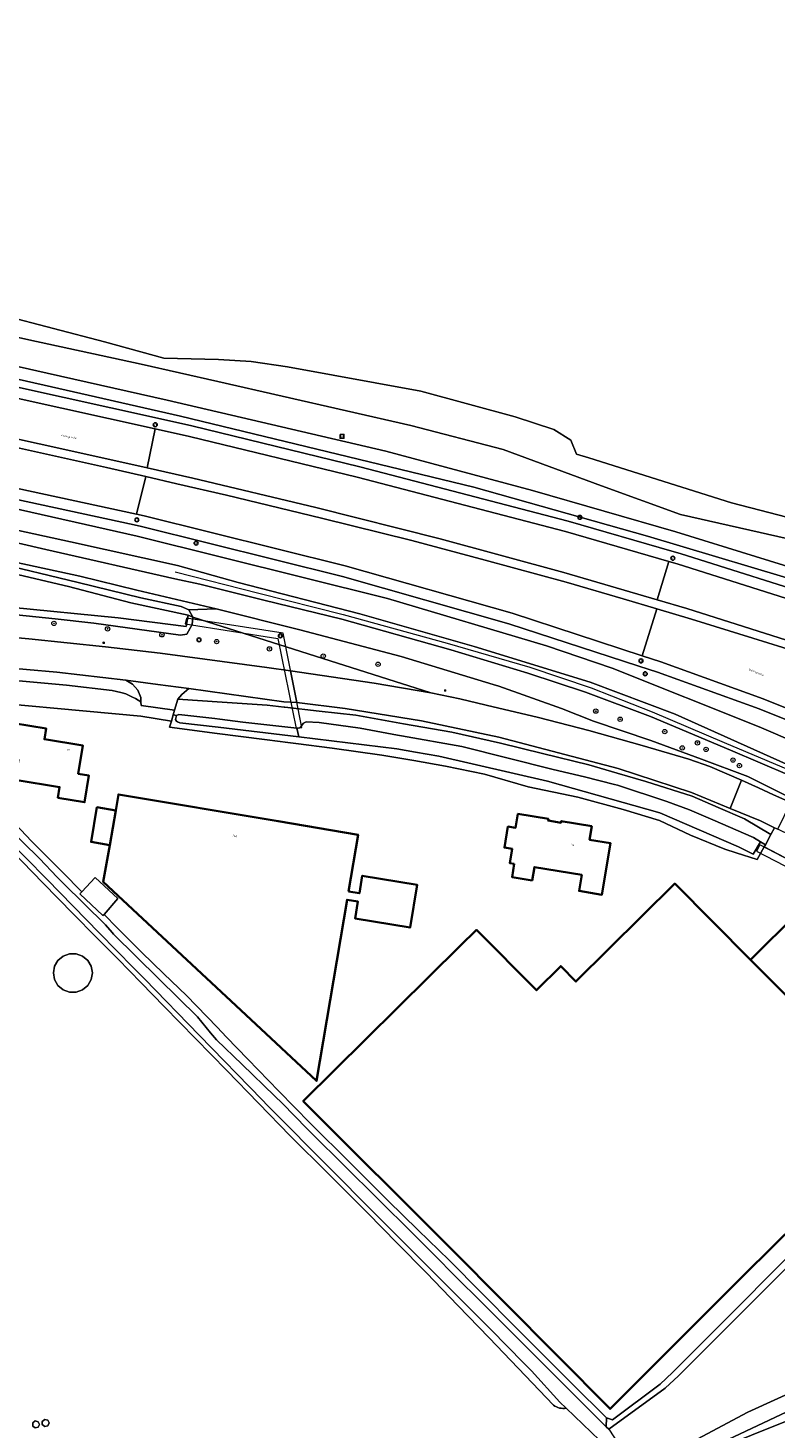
# Model space of a CAD drawing. Header units: metres. Extents: x 73718 to 76933, y 443658 to 446696.
# Tile 113 of 153: x 76114 to 76253, y 445199 to 445458. Entities that reach past the tile are written whole.
import ezdxf
from ezdxf.enums import TextEntityAlignment as Align

# ---------------------------------------------------------------- set-up
doc = ezdxf.new("R2010")
doc.units = ezdxf.units.M
for name, color, linetype, lineweight in [('B-WE-GK-BESCHOEIING-G', 130, 'GK-BESCHOEIING-SO', 18), ('B-WE-GR-BOOM-S', 90, 'Continuous', 25), ('B-WE-GW-TALUD_KRUIN-G', 90, 'Continuous', 18), ('B-WE-IE-MEUBILAIR-S', 7, 'Continuous', 25), ('B-WE-KW-KUNSTWERK_DUIKER-GV', 170, 'Continuous', 18), ('B-WE-KW-KUNSTWERK_GELUIDSWERING_SCHERM-G', 170, 'Continuous', 18), ('B-WE-OG-BEBOUWING-GV', 7, 'Continuous', 35), ('B-WE-OG-BEBOUWING-T18', 10, 'Continuous', 18), ('B-WE-OG-BEBOUWING_LOODS-GV', 7, 'Continuous', 18), ('B-WE-OG-BEBOUWING_OPSLAGTANK-GV', 7, 'Continuous', 18), ('B-WE-OG-TERREIN_BEGROEID-GV', 7, 'Continuous', 18), ('B-WE-OG-TERREIN_ERF-GV', 7, 'Continuous', 18), ('B-WE-OG-TERREIN_OEVER-GV', 7, 'Continuous', 18), ('B-WE-OG-TOPOGRAFIE-T18', 10, 'Continuous', 18), ('B-WE-OG-WATER_SLOOT-GV', 120, 'Continuous', 18), ('B-WE-OG-WEG-GV', 7, 'Continuous', 18), ('B-WE-VH-GESLOTENVERHARDING_ASFALT-GV', 10, 'Continuous', 18)]:
    doc.layers.add(name, color=color, linetype=linetype, lineweight=lineweight)
doc.styles.add('NLCS-ISO', font='NLCS-ISO.ttf')
doc.styles.add('NLCS-ISO-M200-T18', font='NLCS-ISO.ttf', dxfattribs={"height": 0.36})
doc.linetypes.add('GK-BESCHOEIING-SO', pattern='A,18,-3,[1,NLCS.SHX,S=0.6,R=0,X=0,Y=0],-3', length=24)

# ---------------------------------------------------------------- blocks, each defined once
blk = doc.blocks.new('SIE-MEUBILAIR_BORD_WEGWIJZER-SO')
at = {"flags": 128}
blk.add_lwpolyline([(-1.8, 1.8), (1.8, 1.8), (1.8, -1.8), (-1.8, -1.8)], close=True, dxfattribs=at)
at = {"style": 'NLCS-ISO'}
blk.add_text('ww', height=1.8, dxfattribs=at).set_placement((0, 0), align=Align.MIDDLE_CENTER)
blk = doc.blocks.new('SIE-MEUBILAIR_PAAL_HECTOMETER-SO')
blk.add_circle((0, 0), 1.8)
at = {"style": 'NLCS-ISO'}
blk.add_text('hm', height=1.8, dxfattribs=at).set_placement((0, 0), align=Align.MIDDLE_CENTER)
blk = doc.blocks.new('SIE-MEUBILAIR_PAAL_LICHTMAST-SO')
for points in [[(-0.6, 0), (-1, 0)], [(-0.7, 0.7), (-0.4, 0.4)], [(0, 1), (0, 0.6)], [(0.4, 0.4), (0.7, 0.7)], [(1, 0), (0.6, 0)], [(-0.7, -0.7), (-0.4, -0.4)], [(0, -0.6), (0, -1)], [(0.4, -0.4), (0.7, -0.7)]]:
    blk.add_lwpolyline(points)
blk.add_circle((0, 0), 0.5)
blk = doc.blocks.new('SIE-MEUBILAIR_PAAL_VERKEERSBORD-SO')
blk.add_circle((0, 0), 1.8)
at = {"style": 'NLCS-ISO'}
blk.add_text('vb', height=1.8, dxfattribs=at).set_placement((0, 0), align=Align.MIDDLE_CENTER)
blk = doc.blocks.new('SIE-MEUBILAIR_PUT_RIOOLPUT-SO')
blk.add_circle((0, 0), 1.8)
at = {"style": 'NLCS-ISO'}
blk.add_text('RI', height=1.8, dxfattribs=at).set_placement((0, 0), align=Align.MIDDLE_CENTER)
blk = doc.blocks.new('SGR-BOOM_GBKN-SO')
at = {"linetype": 'ByBlock', "lineweight": 18}
h = blk.add_hatch(color=0, dxfattribs=at)
h.dxf.hatch_style = 1
edge = h.paths.add_edge_path()
edge.add_arc((0, 0), 0.25, 0, 360)
at = {"color": 0, "linetype": 'ByBlock', "lineweight": 18}
for radius in [2, 0.25]:
    blk.add_circle((0, 0), radius, dxfattribs=at)
at = {"color": 0, "linetype": 'ByBlock', "lineweight": 18, "style": 'NLCS-ISO'}
blk.add_attdef('SOORT', (2.5, 0), '', height=1.5, dxfattribs=at)

msp = doc.modelspace()

# ---------------------------------------------------------------- linework, layer by layer
at = {"layer": 'B-WE-GK-BESCHOEIING-G', "flags": 128}
for points in [[(76215.958, 445379.366), (76218.191, 445378.664), (76244.614, 445370.359), (76272.223, 445363.223), (76315.42, 445350.025), (76343.735, 445340.313), (76350.772, 445338.762), (76357.901, 445337.982), (76360.004, 445337.941)], [(76316.177, 445271.154), (76318.303, 445269.009), (76320.177, 445266.684), (76337.54, 445250.071), (76339.169, 445247.502), (76339.844, 445244.596), (76340.598, 445238.628), (76341.416, 445238.093), (76340.274, 445236.59), (76339.501, 445237.007), (76336.888, 445235.635), (76331.076, 445233.998), (76317.747, 445230.059), (76303.79, 445225.432), (76274.039, 445214.155), (76247.634, 445202.107), (76227.047, 445191.15)]]:
    msp.add_lwpolyline(points, dxfattribs=at)
at = {"layer": 'B-WE-GW-TALUD_KRUIN-G', "flags": 128}
for points in [[(76263.809, 445355.852), (76234.287, 445365.008), (76207.79, 445372.624), (76180.658, 445379.916), (76140.186, 445389.364), (76118.013, 445394.361), (76089.897, 445400.698)], [(76149.308, 445350.765), (76134.62, 445354.196), (76124.042, 445356.773), (76107.472, 445360.368), (76079.174, 445366.553), (76057.312, 445371.224), (76033.685, 445376.673), (76017.874, 445381.089), (76001.551, 445386.175), (75983.754, 445392.924), (75978.781, 445394.943), (75974.482, 445396.958), (75972.684, 445398.049)], [(76260.912, 445317.557), (76244.455, 445324.616), (76229.611, 445330.808), (76217.585, 445335.301), (76206.924, 445338.854), (76192.691, 445343.154), (76172.539, 445348.858), (76158.102, 445352.35), (76146.274, 445355.333), (76141.62, 445356.296), (76117.773, 445361.733), (76082.303, 445369.93)], [(76092.869, 445369.578), (76122.342, 445363.164), (76142.111, 445358.771), (76153.323, 445355.594), (76175.854, 445349.805), (76197.032, 445343.769), (76218.473, 445337.196), (76234.17, 445331.263), (76254.785, 445321.979)], [(76329.673, 445275.95), (76325.455, 445278.315), (76318.519, 445282.447), (76310.877, 445286.52), (76301.545, 445291.829), (76287.066, 445300.145), (76270.78, 445308.677), (76255.129, 445315.952), (76247.642, 445319.712), (76239.05, 445322.927), (76229.673, 445326.386), (76219.087, 445329.94), (76213.171, 445332.312), (76201.552, 445336.438), (76200.507, 445336.756), (76183.502, 445341.937), (76164.782, 445346.854), (76149.308, 445350.765)]]:
    msp.add_lwpolyline(points, dxfattribs=at)
at = {"layer": 'B-WE-KW-KUNSTWERK_DUIKER-GV', "flags": 128}
for points in [[(76160.715, 445345.231), (76164.079, 445328.605), (76165.099, 445328.814), (76161.688, 445346.216), (76143.762, 445349.01), (76143.561, 445347.949)], [(76249.877, 445307.084), (76249.259, 445305.914), (76299.112, 445280.09), (76299.638, 445281.129)]]:
    msp.add_lwpolyline(points, close=True, dxfattribs=at)
at = {"layer": 'B-WE-KW-KUNSTWERK_GELUIDSWERING_SCHERM-G', "flags": 128}
msp.add_lwpolyline([(76141.671, 445357.604), (76157.15, 445353.655), (76172.773, 445349.704), (76192.024, 445344.416), (76207.315, 445339.964), (76218.623, 445336.135), (76229.924, 445331.677), (76243.261, 445326.017), (76262.977, 445317.689), (76266.609, 445316.003), (76272.661, 445312.711), (76287.954, 445304.856), (76298.186, 445298.804), (76312.166, 445291.004), (76332.957, 445279.108), (76339.865, 445274.879), (76349.531, 445267.863), (76352.681, 445265.531), (76358.631, 445259.938)], dxfattribs=at)
at = {"layer": 'B-WE-OG-BEBOUWING-GV', "flags": 128}
for points in [[(76112.741, 445322.879), (76112.119, 445319.11), (76120.317, 445317.755), (76119.99, 445315.773), (76124.923, 445314.956), (76125.735, 445319.891), (76123.754, 445320.216), (76124.616, 445325.429), (76117.502, 445326.597), (76117.831, 445328.586), (76111.815, 445329.581), (76110.766, 445323.204)], [(76173.782, 445298.458), (76175.546, 445308.941), (76160.761, 445311.429), (76131.201, 445316.404), (76130.703, 445313.445), (76129.626, 445307.014), (76128.388, 445300.224), (76154.737, 445275.632), (76167.862, 445263.404), (76173.5, 445296.903), (76175.501, 445296.567), (76174.98, 445293.47), (76185.142, 445291.76), (76186.469, 445299.649), (76176.307, 445301.359), (76175.763, 445298.125)], [(76129.626, 445307.014), (76130.703, 445313.445), (76127.227, 445314.03), (76126.145, 445307.6)], [(76204.424, 445303.57), (76204.01, 445301.095), (76207.733, 445300.484), (76208.147, 445302.96), (76216.915, 445301.494), (76216.423, 445298.545), (76220.644, 445297.839), (76222.238, 445307.377), (76218.342, 445308.028), (76218.759, 445310.524), (76213.128, 445311.465), (76213.075, 445311.149), (76210.688, 445311.548), (76210.741, 445311.864), (76205.089, 445312.809), (76204.664, 445310.222), (76203.243, 445310.459), (76202.591, 445306.553), (76204.011, 445306.316), (76203.576, 445303.712)], [(76248.124, 445285.804), (76234.118, 445299.92), (76215.843, 445281.775), (76213.011, 445284.627), (76208.518, 445280.166), (76197.42, 445291.343), (76194.438, 445288.365), (76165.393, 445259.661), (76192.754, 445232.306), (76222.146, 445202.717), (76247.049, 445227.637), (76276.83, 445257.027), (76271.191, 445262.818)], [(76248.124, 445285.804), (76271.191, 445262.818), (76279.805, 445271.531), (76256.941, 445294.568)]]:
    msp.add_lwpolyline(points, close=True, dxfattribs=at)
at = {"layer": 'B-WE-OG-BEBOUWING_LOODS-GV', "flags": 128}
msp.add_lwpolyline([(76128.528, 445294.212), (76131.107, 445297.139), (76126.899, 445301.057), (76124.407, 445298.391), (76124.045, 445298.003), (76128.34, 445293.999)], close=True, dxfattribs=at)
at = {"layer": 'B-WE-OG-BEBOUWING_OPSLAGTANK-GV', "flags": 128}
for points in [[(76126.371, 445283.372), (76126.154, 445284.603), (76125.529, 445285.686), (76124.571, 445286.49), (76123.396, 445286.917), (76122.145, 445286.917), (76120.97, 445286.49), (76120.012, 445285.686), (76119.387, 445284.603), (76119.17, 445283.372), (76119.387, 445282.14), (76120.012, 445281.057), (76120.97, 445280.253), (76122.145, 445279.826), (76123.396, 445279.826), (76124.571, 445280.253), (76125.529, 445281.057), (76126.154, 445282.14)], [(76116.593, 445199.825), (76116.344, 445200.341), (76115.786, 445200.468), (76115.337, 445200.111), (76115.337, 445199.538), (76115.786, 445199.181), (76116.344, 445199.308)], [(76118.37, 445200.118), (76118.121, 445200.634), (76117.563, 445200.761), (76117.114, 445200.404), (76117.114, 445199.831), (76117.563, 445199.474), (76118.121, 445199.601)]]:
    msp.add_lwpolyline(points, close=True, dxfattribs=at)
at = {"layer": 'B-WE-OG-TERREIN_BEGROEID-GV', "flags": 128}
for points in [[(76082.303, 445369.93), (76117.773, 445361.733), (76141.62, 445356.296), (76146.274, 445355.333), (76158.102, 445352.35), (76172.539, 445348.858), (76192.691, 445343.154), (76206.924, 445338.854), (76217.585, 445335.301), (76229.611, 445330.808), (76244.455, 445324.616), (76260.912, 445317.557)], [(76254.785, 445321.979), (76234.17, 445331.263), (76218.473, 445337.196), (76197.032, 445343.769), (76175.854, 445349.805), (76153.323, 445355.594), (76142.111, 445358.771), (76122.342, 445363.164), (76092.869, 445369.578)]]:
    msp.add_lwpolyline(points, dxfattribs=at)
at = {"layer": 'B-WE-OG-TERREIN_ERF-GV', "flags": 128}
for points in [[(76141.594, 445332.007), (76135.419, 445332.842), (76135.372, 445333.555), (76134.33, 445334.122), (76133.797, 445334.412), (76133.211, 445334.705), (76132.558, 445335.026), (76131.862, 445335.209), (76131.612, 445335.275), (76130.041, 445335.621), (76121.576, 445336.646), (76102.597, 445338.346), (76097.673, 445338.583), (76095.987, 445338.664), (76096.018, 445338.064), (76098.02, 445337.993), (76097.88, 445334.165), (76099.108, 445334.213), (76135.371, 445330.866), (76141.005, 445329.986), (76141.347, 445331.158)], [(76112.741, 445322.879), (76110.766, 445323.204), (76111.815, 445329.581), (76117.831, 445328.586), (76117.502, 445326.597), (76124.616, 445325.429), (76123.754, 445320.216), (76125.735, 445319.891), (76124.923, 445314.956), (76119.99, 445315.773), (76120.317, 445317.755), (76112.119, 445319.11)], [(76129.626, 445307.014), (76126.145, 445307.6), (76127.227, 445314.03), (76130.703, 445313.445), (76131.201, 445316.404), (76160.761, 445311.429), (76175.546, 445308.941), (76173.782, 445298.458), (76175.763, 445298.125), (76176.307, 445301.359), (76186.469, 445299.649), (76185.142, 445291.76), (76174.98, 445293.47), (76175.501, 445296.567), (76173.5, 445296.903), (76167.862, 445263.404), (76154.737, 445275.632), (76128.388, 445300.224)], [(76204.424, 445303.57), (76203.576, 445303.712), (76204.011, 445306.316), (76202.591, 445306.553), (76203.243, 445310.459), (76204.664, 445310.222), (76205.089, 445312.809), (76210.741, 445311.864), (76210.688, 445311.548), (76213.075, 445311.149), (76213.128, 445311.465), (76218.759, 445310.524), (76218.342, 445308.028), (76222.238, 445307.377), (76220.644, 445297.839), (76216.423, 445298.545), (76216.915, 445301.494), (76208.147, 445302.96), (76207.733, 445300.484), (76204.01, 445301.095)], [(76271.191, 445262.818), (76276.83, 445257.027), (76247.049, 445227.637), (76222.146, 445202.717), (76192.754, 445232.306), (76165.393, 445259.661), (76194.438, 445288.365), (76197.42, 445291.343), (76208.518, 445280.166), (76213.011, 445284.627), (76215.843, 445281.775), (76234.118, 445299.92), (76248.124, 445285.804), (76256.941, 445294.568), (76279.805, 445271.531)], [(76125.529, 445281.057), (76124.571, 445280.253), (76123.396, 445279.826), (76122.145, 445279.826), (76120.97, 445280.253), (76120.012, 445281.057), (76119.387, 445282.14), (76119.17, 445283.372), (76119.387, 445284.603), (76120.012, 445285.686), (76120.97, 445286.49), (76122.145, 445286.917), (76123.396, 445286.917), (76124.571, 445286.49), (76125.529, 445285.686), (76126.154, 445284.603), (76126.371, 445283.372), (76126.154, 445282.14)], [(76116.344, 445199.308), (76115.786, 445199.181), (76115.337, 445199.538), (76115.337, 445200.111), (76115.786, 445200.468), (76116.344, 445200.341), (76116.593, 445199.825)], [(76117.114, 445200.404), (76117.563, 445200.761), (76118.121, 445200.634), (76118.37, 445200.118), (76118.121, 445199.601), (76117.563, 445199.474), (76117.114, 445199.831)]]:
    msp.add_lwpolyline(points, close=True, dxfattribs=at)
for points in [[(76264.637, 445299.391), (76250.648, 445306.689), (76249.379, 445304.369), (76245.485, 445305.62), (76245.483, 445305.621), (76243.368, 445306.3), (76237.033, 445308.892), (76231.273, 445311.58), (76224.554, 445313.596), (76216.203, 445315.899), (76206.988, 445317.819), (76198.925, 445320.123), (76191.726, 445321.659), (76185.852, 445322.661), (76179.919, 445323.674), (76170.765, 445324.982), (76164.001, 445325.832), (76162.54, 445326.015), (76158.688, 445326.496), (76158.226, 445326.554), (76149.493, 445327.694), (76140.672, 445328.846), (76141.005, 445329.986), (76135.371, 445330.866), (76099.108, 445334.213)], [(76108.262, 445314.979), (76115.136, 445307.78), (76120.83, 445302.014), (76124.407, 445298.391), (76126.899, 445301.057), (76131.107, 445297.139), (76128.528, 445294.212), (76130.987, 445291.712), (76135.437, 445287.19), (76139.592, 445283.215), (76143.788, 445279.199), (76149.447, 445273.326), (76151.21, 445271.496), (76155.163, 445267.393), (76160.893, 445261.519), (76166.681, 445255.586), (76166.865, 445255.402), (76173.937, 445248.331), (76181.008, 445241.26), (76186.666, 445235.78), (76192.382, 445230.245), (76198.435, 445224.121), (76204.549, 445217.935), (76209.849, 445212.634), (76215.203, 445207.28), (76221.504, 445201.026), (76222.602, 445200.694), (76231.39, 445207.273), (76233.697, 445209.451), (76264.385, 445240.191)], [(76194.013, 445221.837), (76188.18, 445227.861), (76182.754, 445233.394), (76177.273, 445238.983), (76177.133, 445239.122), (76170.049, 445246.18), (76162.965, 445253.238), (76157.136, 445259.255), (76151.248, 445265.332), (76145.473, 445271.215), (76139.64, 445277.157), (76135.396, 445281.535), (76131.109, 445285.958), (76127.026, 445290.068), (76122.902, 445294.219), (76117.234, 445300.021), (76111.509, 445305.881)], [(76211.688, 445203.375), (76205.16, 445210.231), (76199.788, 445215.874), (76194.013, 445221.837)], [(76134.724, 445152.939), (76142.166, 445144.427), (76143.197, 445143.248), (76220.169, 445196.939), (76214.015, 445202.855)]]:
    msp.add_lwpolyline(points, dxfattribs=at)
at = {"layer": 'B-WE-OG-TERREIN_ERF-GV'}
msp.add_lwpolyline([(76214.015, 445202.855, -0.2123462), (76211.688, 445203.375)], format="xyb", dxfattribs=at)
at = {"layer": 'B-WE-OG-TERREIN_OEVER-GV', "flags": 128}
for points in [[(76272.223, 445363.223), (76244.614, 445370.359), (76218.191, 445378.664), (76215.958, 445379.366), (76214.905, 445381.92), (76211.731, 445383.921), (76204.618, 445386.26), (76187.133, 445390.997), (76162.449, 445395.513), (76155.73, 445396.523), (76149.711, 445396.905), (76139.573, 445397.152), (76128.604, 445400.137), (76090.82, 445410.044), (76045.423, 445421.404), (76011.294, 445431.079), (76004.575, 445433.7), (75972.362, 445451.298), (75966.473, 445453.925), (75962.966, 445455.489), (75946.71, 445462.537)], [(76090.262, 445405.956), (76114.652, 445400.487), (76135.402, 445396.035), (76149.607, 445392.815), (76185.263, 445384.658), (76202.38, 445380.216), (76220.566, 445373.477), (76235.153, 445368.21), (76255.069, 445363.694)], [(76092.266, 445361.826), (76121.954, 445354.887), (76133.501, 445351.855), (76144.087, 445349.591), (76144.971, 445349.173), (76144.209, 445350.541), (76142.789, 445351.161), (76135.367, 445352.801), (76123.766, 445355.606), (76107.83, 445359.413)], [(76112.333, 445349.636), (76119.52, 445348.864), (76126.635, 445348.1), (76134.691, 445346.99), (76142.666, 445345.892), (76143.837, 445346.08), (76144.854, 445347.824), (76144.971, 445349.173), (76144.087, 445349.591), (76143.707, 445347.471), (76131.138, 445349.105), (76111.136, 445351.032)], [(76110.36, 445310.647), (76116.621, 445304.545), (76119.884, 445301.114), (76120.974, 445299.968), (76128.824, 445292.278), (76130.013, 445290.882), (76130.286, 445290.562), (76138.67, 445282.281), (76145.794, 445275.244), (76148.24, 445272.317), (76149.354, 445270.985), (76154.089, 445266.409), (76160.053, 445260.649), (76161.526, 445259.227), (76166.045, 445254.6), (76166.896, 445253.729), (76173.152, 445247.538), (76179.004, 445241.748), (76185.844, 445234.953), (76188.793, 445232.023), (76194.418, 445226.366), (76197.556, 445223.239), (76203.666, 445217.15), (76209.006, 445211.794), (76214.693, 445206.091), (76221.397, 445199.369), (76221.504, 445201.026), (76215.203, 445207.28), (76209.849, 445212.634), (76204.549, 445217.935), (76198.435, 445224.121), (76192.382, 445230.245), (76186.666, 445235.78), (76181.008, 445241.26), (76173.937, 445248.331), (76166.865, 445255.402), (76166.681, 445255.586), (76160.893, 445261.519), (76155.163, 445267.393), (76151.21, 445271.496), (76149.447, 445273.326), (76143.788, 445279.199), (76139.592, 445283.215), (76135.437, 445287.19), (76130.987, 445291.712), (76128.528, 445294.212), (76128.34, 445293.999), (76124.045, 445298.003), (76124.407, 445298.391), (76120.83, 445302.014), (76115.136, 445307.78), (76108.262, 445314.979)], [(76200.17, 445217.346), (76194.842, 445222.667), (76183.426, 445234.067), (76178.653, 445238.833), (76177.754, 445239.738), (76170.71, 445246.836), (76158.762, 445258.873), (76157.781, 445259.882), (76146.136, 445271.859), (76136.08, 445282.201), (76133.993, 445284.347), (76127.714, 445290.743), (76117.932, 445300.706), (76110.171, 445308.612)], [(76111.509, 445305.881), (76117.234, 445300.021), (76122.902, 445294.219), (76127.026, 445290.068), (76131.109, 445285.958), (76135.396, 445281.535), (76139.64, 445277.157), (76145.473, 445271.215), (76151.248, 445265.332), (76157.136, 445259.255), (76162.965, 445253.238), (76170.049, 445246.18), (76177.133, 445239.122), (76177.273, 445238.983), (76182.754, 445233.394), (76188.18, 445227.861), (76194.013, 445221.837), (76199.788, 445215.874), (76205.16, 445210.231), (76211.688, 445203.375)], [(76214.015, 445202.855), (76212.874, 445203.953), (76207.588, 445209.726), (76206.155, 445211.199), (76200.17, 445217.346)]]:
    msp.add_lwpolyline(points, dxfattribs=at)
for points in [[(76141.943, 445331.036), (76142.368, 445331.174), (76149.016, 445330.474), (76149.964, 445330.341), (76154.197, 445329.745), (76164.185, 445328.665), (76164.687, 445328.709), (76164.992, 445329.014), (76165.428, 445329.602), (76165.929, 445329.842), (76168.309, 445329.726), (76175.918, 445328.672), (76182.848, 445327.391), (76183.56, 445327.265), (76194.75, 445325.282), (76211.624, 445320.988), (76217.425, 445319.632), (76222.963, 445318.264), (76223.526, 445318.125), (76232.641, 445315.112), (76236.86, 445313.53), (76241.141, 445311.676), (76248.687, 445308.408), (76249.992, 445307.618), (76250.869, 445307.092), (76251.899, 445308.976), (76247.015, 445311.868), (76242.143, 445313.99), (76237.32, 445316.091), (76228.778, 445318.779), (76223.472, 445320.323), (76218.219, 445321.851), (76209.676, 445323.962), (76201.901, 445325.882), (76192.878, 445327.898), (76183.954, 445329.49), (76175.12, 445331.065), (76168.305, 445331.833), (76161.989, 445332.528), (76161.869, 445332.541), (76158.706, 445332.889), (76150.403, 445333.462), (76142.184, 445334.029), (76141.594, 445332.007), (76141.347, 445331.158)], [(76248.648, 445305.318), (76245.898, 445306.695), (76231.373, 445312.979), (76210.568, 445318.827), (76190.44, 445323.488), (76186.129, 445324.242), (76182.686, 445324.844), (76164.551, 445327.03), (76149.635, 445328.827), (76149.62, 445328.829), (76142.544, 445329.62), (76142.138, 445329.822), (76141.957, 445329.974), (76141.783, 445330.243), (76141.893, 445330.769), (76141.943, 445331.036), (76141.347, 445331.158), (76141.005, 445329.986), (76140.672, 445328.846), (76149.493, 445327.694), (76158.226, 445326.554), (76158.688, 445326.496), (76162.54, 445326.015), (76164.001, 445325.832), (76170.765, 445324.982), (76179.919, 445323.674), (76185.852, 445322.661), (76191.726, 445321.659), (76198.925, 445320.123), (76206.988, 445317.819), (76216.203, 445315.899), (76224.554, 445313.596), (76231.273, 445311.58), (76237.033, 445308.892), (76243.368, 445306.3), (76245.483, 445305.621), (76245.485, 445305.62), (76249.379, 445304.369), (76250.648, 445306.689), (76250.869, 445307.092), (76249.992, 445307.618)], [(76301.382, 445275.31), (76299.798, 445276.378), (76288.793, 445264.505), (76264.385, 445240.191), (76233.697, 445209.451), (76231.39, 445207.273), (76222.602, 445200.694), (76221.504, 445201.026), (76221.397, 445199.369), (76221.945, 445198.983), (76232.366, 445206.571), (76234.777, 445208.847), (76264.98, 445239.001), (76289.39, 445263.317), (76296.861, 445270.812)], [(76298.654, 445220.418), (76320.247, 445227.363), (76329.259, 445230.257), (76336.518, 445231.963), (76338.499, 445233.01), (76340.257, 445234.358), (76341.922, 445236.308), (76340.274, 445236.59), (76339.501, 445237.007), (76336.888, 445235.635), (76331.076, 445233.998), (76317.747, 445230.059), (76303.79, 445225.432), (76274.039, 445214.155), (76247.634, 445202.107), (76227.047, 445191.15), (76228.738, 445189.004), (76238.62, 445194.509), (76273.135, 445210.781)]]:
    msp.add_lwpolyline(points, close=True, dxfattribs=at)
at = {"layer": 'B-WE-OG-TERREIN_OEVER-GV'}
msp.add_lwpolyline([(76211.688, 445203.375, 0.2123462), (76214.015, 445202.855)], format="xyb", dxfattribs=at)
at = {"layer": 'B-WE-OG-WATER_SLOOT-GV', "flags": 128}
for points in [[(75946.71, 445462.537), (75962.966, 445455.489), (75966.473, 445453.925), (75972.362, 445451.298), (76004.575, 445433.7), (76011.294, 445431.079), (76045.423, 445421.404), (76090.82, 445410.044), (76128.604, 445400.137), (76139.573, 445397.152), (76149.711, 445396.905), (76155.73, 445396.523), (76162.449, 445395.513), (76187.133, 445390.997), (76204.618, 445386.26), (76211.731, 445383.921), (76214.905, 445381.92), (76215.958, 445379.366), (76218.191, 445378.664), (76244.614, 445370.359), (76272.223, 445363.223)], [(76111.136, 445351.032), (76131.138, 445349.105), (76143.707, 445347.471), (76144.087, 445349.591), (76133.501, 445351.855), (76121.954, 445354.887), (76092.266, 445361.826)], [(76221.945, 445198.983), (76221.397, 445199.369), (76214.693, 445206.091), (76209.006, 445211.794), (76203.666, 445217.15), (76197.556, 445223.239), (76194.418, 445226.366), (76188.793, 445232.023), (76185.844, 445234.953), (76179.004, 445241.748), (76173.152, 445247.538), (76166.896, 445253.729), (76166.045, 445254.6), (76161.526, 445259.227), (76160.053, 445260.649), (76154.089, 445266.409), (76149.354, 445270.985), (76148.24, 445272.317), (76145.794, 445275.244), (76138.67, 445282.281), (76130.286, 445290.562), (76130.013, 445290.882), (76128.824, 445292.278), (76120.974, 445299.968), (76119.884, 445301.114), (76116.621, 445304.545), (76110.36, 445310.647)], [(76110.171, 445308.612), (76117.932, 445300.706), (76127.714, 445290.743), (76133.993, 445284.347), (76136.08, 445282.201), (76146.136, 445271.859), (76157.781, 445259.882), (76158.762, 445258.873), (76170.71, 445246.836), (76177.754, 445239.738), (76178.653, 445238.833), (76183.426, 445234.067), (76194.842, 445222.667), (76200.17, 445217.346), (76206.155, 445211.199), (76207.588, 445209.726), (76212.874, 445203.953), (76214.015, 445202.855), (76220.169, 445196.939)], [(76264.98, 445239.001), (76234.777, 445208.847), (76232.366, 445206.571), (76221.945, 445198.983), (76227.047, 445191.15), (76247.634, 445202.107), (76274.039, 445214.155)]]:
    msp.add_lwpolyline(points, dxfattribs=at)
for points in [[(76164.185, 445328.665), (76154.197, 445329.745), (76149.964, 445330.341), (76149.016, 445330.474), (76142.368, 445331.174), (76141.943, 445331.036), (76141.893, 445330.769), (76141.783, 445330.243), (76141.957, 445329.974), (76142.138, 445329.822), (76142.544, 445329.62), (76149.62, 445328.829), (76149.635, 445328.827), (76164.551, 445327.03)], [(76164.551, 445327.03), (76182.686, 445324.844), (76186.129, 445324.242), (76190.44, 445323.488), (76210.568, 445318.827), (76231.373, 445312.979), (76245.898, 445306.695), (76248.648, 445305.318), (76249.992, 445307.618), (76248.687, 445308.408), (76241.141, 445311.676), (76236.86, 445313.53), (76232.641, 445315.112), (76223.526, 445318.125), (76222.963, 445318.264), (76217.425, 445319.632), (76211.624, 445320.988), (76194.75, 445325.282), (76183.56, 445327.265), (76182.848, 445327.391), (76175.918, 445328.672), (76168.309, 445329.726), (76165.929, 445329.842), (76165.428, 445329.602), (76164.992, 445329.014), (76164.687, 445328.709), (76164.185, 445328.665)]]:
    msp.add_lwpolyline(points, close=True, dxfattribs=at)
at = {"layer": 'B-WE-OG-WEG-GV', "flags": 128}
for points in [[(75933.084, 445460.451), (75945.48, 445452.493), (75946.824, 445451.63), (75958.778, 445444.357), (75978.902, 445432.839), (75999.576, 445422.819), (76018.921, 445414.829), (76032.502, 445410.132), (76046.426, 445405.317), (76063.8, 445400.541), (76087.782, 445395.111), (76112.085, 445389.791), (76137.988, 445384.041), (76144.332, 445382.633), (76175.35, 445375.095), (76213.88, 445365.046), (76233.028, 445359.513), (76234.545, 445359.075), (76262.18, 445350.313)], [(76262.805, 445352.213), (76235.125, 445360.989), (76233.583, 445361.434), (76214.41, 445366.975), (76175.839, 445377.034), (76144.785, 445384.581), (76138.421, 445385.993), (76112.516, 445391.744), (76088.217, 445397.063), (76064.286, 445402.482), (76047.018, 445407.228), (76033.156, 445412.022), (76019.63, 445416.7), (76000.395, 445424.645), (75979.836, 445434.609), (75959.795, 445446.08), (75947.884, 445453.326), (75946.561, 445454.176), (75934.2, 445462.111)], [(75934.2, 445462.111), (75946.561, 445454.176), (75947.884, 445453.326), (75959.795, 445446.08), (75979.836, 445434.609), (76000.395, 445424.645), (76019.63, 445416.7), (76033.156, 445412.022), (76047.018, 445407.228), (76064.286, 445402.482), (76088.217, 445397.063), (76112.516, 445391.744), (76138.421, 445385.993), (76144.785, 445384.581), (76175.839, 445377.034), (76214.41, 445366.975), (76233.583, 445361.434), (76235.125, 445360.989), (76262.805, 445352.213)], [(76258.698, 445343.73), (76236.37, 445350.806), (76230.88, 445352.416), (76213.622, 445357.476), (76190.725, 445363.674), (76167.698, 445369.473), (76144.943, 445374.909), (76136.486, 445376.805), (76121.266, 445380.217), (76097.455, 445385.443), (76074.398, 445390.455), (76068.143, 445391.922), (76057.452, 445394.617), (76046.096, 445397.777), (76033.191, 445401.822), (76030.169, 445402.888), (76024.16, 445405.009), (76015.187, 445408.363), (76004.526, 445412.631), (75992.776, 445417.77), (75979.745, 445424.041), (75971.089, 445428.521), (75959.784, 445434.798), (75947.721, 445442.025)], [(76266.332, 445327.714), (76250.468, 445334.078), (76231.542, 445340.926), (76228.106, 445342.047), (76204.011, 445349.91), (76173.168, 445358.677), (76135.934, 445367.944), (76134.524, 445368.249), (76093.072, 445377.202), (76072.236, 445381.894), (76048.962, 445387.838), (76030.385, 445393.132), (76027.402, 445394.322), (76023.813, 445395.754), (76022.737, 445392.922), (76015.201, 445395.697), (76016.246, 445398.468), (75995.875, 445406.778), (75983.597, 445412.385), (75968.314, 445420.073), (75956.052, 445426.801), (75939.332, 445436.665)], [(76265.495, 445325.895), (76249.755, 445332.209), (76230.891, 445339.035), (76227.486, 445340.146), (76203.427, 445347.997), (76172.653, 445356.744), (76135.481, 445365.996), (76134.101, 445366.294), (76092.641, 445375.249), (76071.769, 445379.949), (76048.44, 445385.907), (76029.739, 445391.237), (76026.661, 445392.464), (76024.96, 445393.143), (76023.904, 445390.361), (76012.618, 445394.517), (76013.688, 445397.352), (75995.082, 445404.942), (75982.732, 445410.581), (75967.383, 445418.302), (75955.063, 445425.063), (75938.3, 445434.952)], [(75938.3, 445434.952), (75955.063, 445425.063), (75967.383, 445418.302), (75982.732, 445410.581), (75995.082, 445404.942), (76013.688, 445397.352), (76012.618, 445394.517), (76023.904, 445390.361), (76024.96, 445393.143), (76026.661, 445392.464), (76029.739, 445391.237), (76048.44, 445385.907), (76071.769, 445379.949), (76092.641, 445375.249), (76134.101, 445366.294), (76135.481, 445365.996), (76172.653, 445356.744), (76203.427, 445347.997), (76227.486, 445340.146), (76230.891, 445339.035), (76249.755, 445332.209), (76265.495, 445325.895)], [(76255.069, 445363.694), (76235.153, 445368.21), (76220.566, 445373.477), (76202.38, 445380.216), (76185.263, 445384.658), (76149.607, 445392.815), (76135.402, 445396.035), (76114.652, 445400.487), (76090.262, 445405.956)], [(76263.809, 445355.852), (76234.287, 445365.008), (76207.79, 445372.624), (76180.658, 445379.916), (76140.186, 445389.364), (76118.013, 445394.361), (76089.897, 445400.698)], [(76089.897, 445400.698), (76118.013, 445394.361), (76140.186, 445389.364), (76180.658, 445379.916), (76207.79, 445372.624), (76234.287, 445365.008), (76263.809, 445355.852)], [(76097.25, 445396.712), (76117.485, 445392.127), (76142.662, 445386.422), (76196.963, 445373.248), (76229.041, 445364.21), (76260.843, 445354.666)], [(76260.843, 445354.666), (76229.041, 445364.21), (76196.963, 445373.248), (76142.662, 445386.422), (76117.485, 445392.127), (76097.25, 445396.712)], [(76109.537, 445381.227), (76128.997, 445376.89), (76136.26, 445375.215), (76142, 445373.891), (76151.171, 445371.782), (76168.737, 445367.543), (76185.498, 445363.379), (76199.063, 445359.76), (76214.002, 445355.666), (76224.539, 445352.591), (76230.791, 445350.732), (76237.197, 445348.827), (76248.538, 445345.325), (76259.672, 445341.864)], [(76260.912, 445317.557), (76244.455, 445324.616), (76229.611, 445330.808), (76217.585, 445335.301), (76206.924, 445338.854), (76192.691, 445343.154), (76172.539, 445348.858), (76158.102, 445352.35), (76146.274, 445355.333), (76141.62, 445356.296), (76117.773, 445361.733), (76082.303, 445369.93)], [(76092.869, 445369.578), (76122.342, 445363.164), (76142.111, 445358.771), (76153.323, 445355.594), (76175.854, 445349.805), (76197.032, 445343.769), (76218.473, 445337.196), (76234.17, 445331.263), (76254.785, 445321.979)], [(76276.555, 445317.353), (76249.717, 445328.93), (76222.553, 445339.773), (76210.409, 445343.915), (76180.966, 445352.665), (76134.676, 445364.184), (76109.194, 445369.941)], [(76109.194, 445369.941), (76134.676, 445364.184), (76180.966, 445352.665), (76210.409, 445343.915), (76222.553, 445339.773), (76249.717, 445328.93), (76276.555, 445317.353)], [(76107.472, 445360.368), (76124.042, 445356.773), (76134.62, 445354.196), (76149.308, 445350.765), (76164.782, 445346.854), (76183.502, 445341.937), (76200.507, 445336.756), (76201.552, 445336.438), (76213.171, 445332.312), (76219.087, 445329.94), (76229.673, 445326.386), (76239.05, 445322.927), (76247.642, 445319.712), (76255.129, 445315.952)], [(76107.83, 445359.413), (76123.766, 445355.606), (76135.367, 445352.801), (76142.789, 445351.161), (76144.209, 445350.541), (76149.308, 445350.765), (76134.62, 445354.196), (76124.042, 445356.773), (76107.472, 445360.368)], [(76104.477, 445346.103), (76114.594, 445345.216), (76128.82, 445343.735), (76138.892, 445342.527), (76158.677, 445339.91), (76163.052, 445339.266), (76178.495, 445336.991), (76189.016, 445335.208), (76144.971, 445349.173), (76144.854, 445347.824), (76143.837, 445346.08), (76142.666, 445345.892), (76134.691, 445346.99), (76126.635, 445348.1), (76119.52, 445348.864), (76112.333, 445349.636)], [(76255.129, 445315.952), (76247.642, 445319.712), (76239.05, 445322.927), (76229.673, 445326.386), (76219.087, 445329.94), (76213.171, 445332.312), (76201.552, 445336.438), (76200.507, 445336.756), (76183.502, 445341.937), (76164.782, 445346.854), (76149.308, 445350.765), (76144.209, 445350.541), (76144.971, 445349.173), (76189.016, 445335.208), (76194.35, 445334.09), (76199.199, 445332.939), (76208.884, 445330.639), (76218.243, 445328.203), (76228.091, 445325.485), (76236.734, 445322.908), (76240.594, 445321.553), (76246.48, 445319.044), (76249.628, 445317.609), (76252.402, 445316.345), (76255.559, 445314.88)], [(76273.135, 445210.781), (76238.62, 445194.509)], [(76241.424, 445195.073), (76255.224, 445200.623)], [(76255.224, 445200.623), (76241.424, 445195.073)]]:
    msp.add_lwpolyline(points, dxfattribs=at)
for points in [[(76135.372, 445333.555), (76135.323, 445334.306), (76134.77, 445335.665), (76133.816, 445336.781), (76132.558, 445337.538), (76119.832, 445339.043), (76102.91, 445340.514), (76077.705, 445341.929), (76076.618, 445340.608), (76076.162, 445339.208), (76076.618, 445339.207), (76084.684, 445339.208), (76095.987, 445338.664), (76097.673, 445338.583), (76102.597, 445338.346), (76121.576, 445336.646), (76130.041, 445335.621), (76131.612, 445335.275), (76131.862, 445335.209), (76132.558, 445335.026), (76133.211, 445334.705), (76133.797, 445334.412), (76134.33, 445334.122)], [(76251.899, 445308.976), (76252.571, 445310.248), (76249.98, 445311.513), (76244.341, 445313.824), (76237.197, 445316.752), (76223.622, 445321.2), (76201.589, 445327.014), (76187.234, 445330.002), (76173.116, 445332.276), (76164.199, 445333.42), (76161.823, 445333.558), (76144.225, 445336.007), (76142.936, 445334.861), (76142.184, 445334.029), (76150.403, 445333.462), (76158.706, 445332.889), (76161.869, 445332.541), (76161.989, 445332.528), (76168.305, 445331.833), (76175.12, 445331.065), (76183.954, 445329.49), (76192.878, 445327.898), (76201.901, 445325.882), (76209.676, 445323.962), (76218.219, 445321.851), (76223.472, 445320.323), (76228.778, 445318.779), (76237.32, 445316.091), (76242.143, 445313.99), (76247.015, 445311.868)], [(76264.637, 445299.391), (76265.88, 445301.538), (76266.168, 445302.72), (76265.693, 445303.84), (76253.157, 445309.962), (76252.571, 445310.248), (76251.899, 445308.976), (76250.869, 445307.092), (76250.648, 445306.689)]]:
    msp.add_lwpolyline(points, close=True, dxfattribs=at)
at = {"layer": 'B-WE-VH-GESLOTENVERHARDING_ASFALT-GV', "flags": 128}
for points in [[(76087.782, 445395.111), (76063.8, 445400.541), (76046.426, 445405.317), (76032.502, 445410.132), (76030.169, 445402.888), (76033.191, 445401.822), (76046.096, 445397.777), (76057.452, 445394.617), (76068.143, 445391.922), (76074.398, 445390.455), (76097.455, 445385.443), (76121.266, 445380.217), (76136.486, 445376.805), (76137.988, 445384.041), (76112.085, 445389.791)], [(76084.832, 445386.627), (76070.443, 445389.886), (76060.355, 445392.421), (76048.794, 445395.578), (76039.743, 445398.309), (76033.004, 445400.557), (76029.929, 445401.61), (76027.402, 445394.322), (76030.385, 445393.132), (76048.962, 445387.838), (76072.236, 445381.894), (76093.072, 445377.202), (76134.524, 445368.249), (76136.26, 445375.215), (76128.997, 445376.89), (76109.537, 445381.227), (76099.755, 445383.373)], [(76213.88, 445365.046), (76175.35, 445375.095), (76144.332, 445382.633), (76137.988, 445384.041), (76136.486, 445376.805), (76144.943, 445374.909), (76167.698, 445369.473), (76190.725, 445363.674), (76213.622, 445357.476), (76230.88, 445352.416), (76233.028, 445359.513)], [(76168.737, 445367.543), (76151.171, 445371.782), (76142, 445373.891), (76136.26, 445375.215), (76134.524, 445368.249), (76135.934, 445367.944), (76173.168, 445358.677), (76204.011, 445349.91), (76228.106, 445342.047), (76230.791, 445350.732), (76224.539, 445352.591), (76214.002, 445355.666), (76199.063, 445359.76), (76185.498, 445363.379)], [(76262.18, 445350.313), (76234.545, 445359.075), (76233.028, 445359.513), (76230.88, 445352.416), (76236.37, 445350.806), (76258.698, 445343.73), (76280.55, 445336.277), (76296.617, 445330.505), (76309.831, 445325.295), (76317.792, 445321.87), (76324.121, 445318.908), (76327.238, 445325.566), (76320.737, 445328.647), (76304.045, 445335.612), (76286.097, 445342.161)], [(76269.491, 445338.361), (76264.878, 445340.104), (76259.672, 445341.864), (76248.538, 445345.325), (76237.197, 445348.827), (76230.791, 445350.732), (76228.106, 445342.047), (76231.542, 445340.926), (76250.468, 445334.078), (76266.332, 445327.714), (76276.198, 445322.562), (76294.28, 445312.163), (76315.653, 445300.004), (76322.558, 445315.378), (76314.814, 445319.053), (76306.926, 445322.636), (76298.21, 445326.51), (76288.362, 445330.729), (76277.622, 445335.125)], [(76042.672, 445348.27), (76042.412, 445342.648), (76050.115, 445342.291), (76062.294, 445341.895), (76077.705, 445341.929), (76102.91, 445340.514), (76119.832, 445339.043), (76132.558, 445337.538), (76138.506, 445336.759), (76144.225, 445336.007), (76161.823, 445333.558), (76164.199, 445333.42), (76163.052, 445339.266), (76158.677, 445339.91), (76138.892, 445342.527), (76128.82, 445343.735), (76114.594, 445345.216), (76104.477, 445346.103), (76092.426, 445347.032), (76087.932, 445347.255), (76058.22, 445347.642), (76046.108, 445348.083)], [(76163.052, 445339.266), (76164.199, 445333.42), (76173.116, 445332.276), (76187.234, 445330.002), (76201.589, 445327.014), (76223.622, 445321.2), (76237.197, 445316.752), (76244.341, 445313.824), (76246.48, 445319.044), (76240.594, 445321.553), (76236.734, 445322.908), (76228.091, 445325.485), (76218.243, 445328.203), (76208.884, 445330.639), (76199.199, 445332.939), (76194.35, 445334.09), (76189.016, 445335.208), (76178.495, 445336.991)], [(76141.594, 445332.007), (76142.184, 445334.029), (76142.936, 445334.861), (76144.225, 445336.007), (76138.506, 445336.759), (76132.558, 445337.538), (76133.816, 445336.781), (76134.77, 445335.665), (76135.323, 445334.306), (76135.372, 445333.555), (76135.419, 445332.842)], [(76252.571, 445310.248), (76253.157, 445309.962), (76255.559, 445314.88), (76252.402, 445316.345), (76249.628, 445317.609), (76246.48, 445319.044), (76244.341, 445313.824), (76249.98, 445311.513)]]:
    msp.add_lwpolyline(points, close=True, dxfattribs=at)

# ---------------------------------------------------------------- block references
at = {"layer": 'B-WE-GR-BOOM-S', "xscale": 0.2, "yscale": 0.2, "zscale": 0.2}
for p in [(76119.269, 445348.05), (76129.184, 445347.04), (76139.234, 445345.933), (76149.37, 445344.691), (76159.142, 445343.336), (76169.1, 445342.012), (76179.24, 445340.478), (76219.509, 445331.811), (76224.014, 445330.309), (76232.27, 445328.019), (76235.501, 445325.002), (76238.317, 445325.945), (76239.917, 445324.726), (76244.888, 445322.755), (76246.075, 445321.734)]:
    msp.add_blockref('SGR-BOOM_GBKN-SO', p, dxfattribs=at)
at = {"layer": 'B-WE-IE-MEUBILAIR-S', "xscale": 0.2, "yscale": 0.2, "zscale": 0.2}
for name, p in [('SIE-MEUBILAIR_PAAL_HECTOMETER-SO', (76138.013, 445384.806)), ('SIE-MEUBILAIR_BORD_WEGWIJZER-SO', (76172.559, 445382.666)), ('SIE-MEUBILAIR_PAAL_HECTOMETER-SO', (76134.606, 445367.207)), ('SIE-MEUBILAIR_PUT_RIOOLPUT-SO', (76216.552, 445367.678)), ('SIE-MEUBILAIR_PUT_RIOOLPUT-SO', (76145.557, 445362.892)), ('SIE-MEUBILAIR_PAAL_HECTOMETER-SO', (76233.757, 445360.098)), ('SIE-MEUBILAIR_PUT_RIOOLPUT-SO', (76161.151, 445345.767)), ('SIE-MEUBILAIR_PAAL_LICHTMAST-SO', (76128.467, 445344.461)), ('SIE-MEUBILAIR_PAAL_VERKEERSBORD-SO', (76146.105, 445345.011)), ('SIE-MEUBILAIR_PAAL_HECTOMETER-SO', (76227.869, 445341.11)), ('SIE-MEUBILAIR_PAAL_VERKEERSBORD-SO', (76228.652, 445338.725)), ('SIE-MEUBILAIR_PAAL_LICHTMAST-SO', (76191.628, 445335.629))]:
    msp.add_blockref(name, p, dxfattribs=at)

# ---------------------------------------------------------------- texts
at = {"layer": 'B-WE-OG-BEBOUWING-T18', "style": 'NLCS-ISO-M200-T18'}
msp.add_text('72', height=0.36, dxfattribs=at).set_placement((76121.961, 445324.612), align=Align.MIDDLE)
for s, rotation, p in [('72A', 350.4, (76152.71, 445308.728)), ('74', 350.5, (76215.284, 445307.049))]:
    msp.add_text(s, height=0.36, rotation=rotation, dxfattribs=at).set_placement(p, align=Align.MIDDLE)
at = {"layer": 'B-WE-OG-TOPOGRAFIE-T18', "style": 'NLCS-ISO-M200-T18'}
for rotation, p in [(349.4, (76121.989, 445382.549)), (338.1, (76249.189, 445338.958))]:
    msp.add_text('Veilingroute', height=0.36, rotation=rotation, dxfattribs=at).set_placement(p, align=Align.MIDDLE)

doc.saveas('drawing.dxf')
